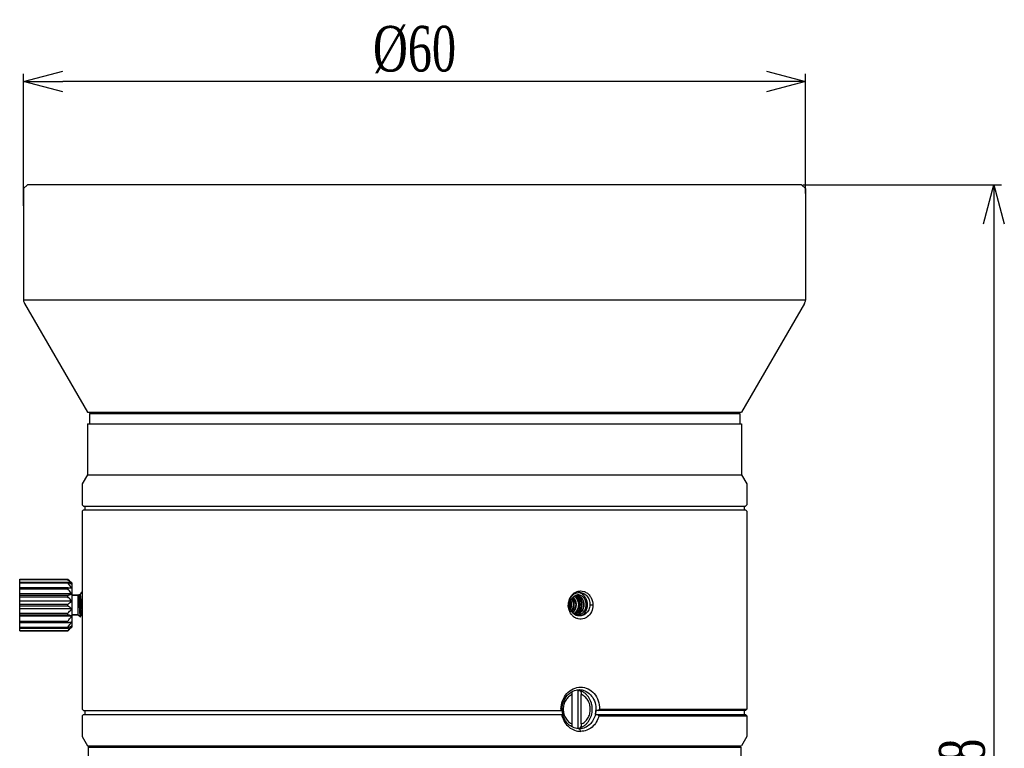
# Model space of a CAD drawing. Header units: millimetres. Extents: x 1711 to 1861, y 300 to 415.
# Tile 5 of 6: x 1711 to 1787, y 359 to 415. Entities that reach past the tile are written whole.
import ezdxf

# ---------------------------------------------------------------- set-up
doc = ezdxf.new("R2010")
doc.units = ezdxf.units.MM
doc.layers.get('0').update_dxf_attribs({"color": 50})
doc.layers.add('标注', color=7, linetype='Continuous', lineweight=9)
doc.styles.get("Standard").update_dxf_attribs({"font": 'times.ttf', "width": 0.7})
doc.dimstyles.new('ISO-25', dxfattribs={"dimtxt": 3.5, "dimasz": 3, "dimexe": 0.6, "dimexo": 0.1, "dimtad": 1, "dimdec": 3, "dimdsep": 46, "dimtxsty": 'Standard', "dimblk": 'OPEN30', "dimcen": 2.5, "dimadec": 3, "dimazin": 2, "dimtm": 1e-09, "dimtfac": 1, "dimtdec": 3, "dimtmove": 0, "dimatfit": 3, "dimldrblk": 'OPEN30', "dimfxl": 1, "dimtolj": 1, "dimarcsym": 0})

# ---------------------------------------------------------------- blocks, each defined once
blk = doc.blocks.new('_Open30')
at = {"color": 0, "linetype": 'ByBlock', "lineweight": -2}
for p, q in [((-1, 0.268), (0, 0)), ((0, 0), (-1, -0.268)), ((0, 0), (-1, 0))]:
    blk.add_line(p, q, dxfattribs=at)
blk = doc.blocks.new('*D4')
at = {"layer": 'Defpoints', "color": 0, "ltscale": 0.1, "transparency": 16777216}
for p in [(1771.256, 402.474), (1763.656, 324.634), (1786.01, 324.634)]:
    blk.add_point(p, dxfattribs=at)
at = {"layer": '标注', "color": 0, "lineweight": -2, "ltscale": 0.1, "transparency": 16777216}
for p, q in [((1771.356, 402.474), (1786.61, 402.474)), ((1786.01, 399.474), (1786.01, 327.634)), ((1763.756, 324.634), (1786.61, 324.634))]:
    blk.add_line(p, q, dxfattribs=at)
at = {"layer": '标注', "color": 0, "lineweight": -2, "ltscale": 0.1, "transparency": 16777216, "xscale": 3, "yscale": 3, "zscale": 3}
for p, rotation in [((1786.01, 402.474), 90), ((1786.01, 324.634), 270)]:
    blk.add_blockref('_Open30', p, dxfattribs=dict(at, rotation=rotation))
at = {"layer": '标注', "color": 0, "ltscale": 0.1, "transparency": 16777216, "insert": (1783.6, 356.707), "char_height": 3.5, "attachment_point": 5, "rotation": 90}
blk.add_mtext('\\A1;77.8', dxfattribs=at)
blk = doc.blocks.new('*D7')
at = {"layer": 'Defpoints', "color": 0, "ltscale": 0.1, "transparency": 16777216}
for p in [(1711.556, 410.393), (1771.556, 401.697), (1711.556, 400.739)]:
    blk.add_point(p, dxfattribs=at)
at = {"layer": '标注', "color": 0, "lineweight": -2, "ltscale": 0.1, "transparency": 16777216}
for p, q in [((1711.556, 400.839), (1711.556, 410.993)), ((1768.556, 410.393), (1714.556, 410.393)), ((1771.556, 401.797), (1771.556, 410.993))]:
    blk.add_line(p, q, dxfattribs=at)
at = {"layer": '标注', "color": 0, "lineweight": -2, "ltscale": 0.1, "transparency": 16777216, "xscale": 3, "yscale": 3, "zscale": 3, "rotation": 180}
blk.add_blockref('_Open30', (1711.556, 410.393), dxfattribs=at)
at = {"layer": '标注', "color": 0, "lineweight": -2, "ltscale": 0.1, "transparency": 16777216, "xscale": 3, "yscale": 3, "zscale": 3}
blk.add_blockref('_Open30', (1771.556, 410.393), dxfattribs=at)
at = {"layer": '标注', "color": 0, "ltscale": 0.1, "transparency": 16777216, "insert": (1741.556, 412.843), "char_height": 3.5, "attachment_point": 5}
blk.add_mtext('\\A1;%%C60', dxfattribs=at)

msp = doc.modelspace()

# ---------------------------------------------------------------- linework, layer by layer
at = {"color": 0}
for p, q in [((1711.8564, 402.4737), (1711.5564, 402.1737)), ((1711.5564, 402.1737), (1711.5564, 393.608)), ((1771.2562, 402.4737), (1711.8567, 402.4737)), ((1771.2564, 402.4737), (1771.5564, 402.1737)), ((1771.5564, 402.1737), (1771.5564, 393.608)), ((1771.5564, 393.608), (1711.5564, 393.608)), ((1711.6237, 393.3575), (1716.4564, 385.0061)), ((1771.4892, 393.3575), (1766.6564, 385.0061)), ((1716.4566, 385.0061), (1766.6563, 385.0061)), ((1716.6064, 384.9041), (1766.5064, 384.9041)), ((1716.6064, 384.9041), (1716.6064, 384.1041)), ((1718.3564, 385.0061), (1718.3564, 384.9041)), ((1764.7564, 385.0061), (1764.7564, 384.9041)), ((1766.5064, 384.9041), (1766.5064, 384.1041)), ((1716.4564, 384.1041), (1766.6564, 384.1041)), ((1716.4564, 384.1041), (1716.4564, 380.2041)), ((1766.6564, 384.1041), (1766.6564, 380.2041)), ((1716.4564, 380.2041), (1716.0564, 379.5041)), ((1716.4564, 380.2041), (1766.6564, 380.2041)), ((1766.6564, 380.2041), (1767.0564, 379.5041)), ((1716.0564, 379.5041), (1716.0564, 377.9041)), ((1767.0564, 379.5041), (1767.0564, 377.9041)), ((1716.0564, 377.9041), (1716.1564, 377.8041)), ((1716.1564, 377.8041), (1766.9564, 377.8041)), ((1716.2564, 377.8041), (1716.2564, 377.5041)), ((1766.8564, 377.8041), (1766.8564, 377.5041)), ((1767.0564, 377.9041), (1766.9564, 377.8041)), ((1716.1564, 377.5041), (1716.0564, 377.4041)), ((1716.0564, 377.4041), (1716.0564, 362.2041)), ((1716.1564, 377.5041), (1766.9564, 377.5041)), ((1766.9564, 377.5041), (1767.0564, 377.4041)), ((1767.0564, 377.4041), (1767.0564, 362.2041)), ((1711.2564, 368.2239), (1711.2564, 372.1844)), ((1711.2564, 372.1844), (1714.9564, 372.1844)), ((1711.2564, 372.1608), (1714.9564, 372.1608)), ((1711.2564, 371.9691), (1714.9564, 371.9691)), ((1711.2564, 371.9012), (1714.9564, 371.9012)), ((1714.9564, 372.1608), (1714.9564, 372.1844)), ((1714.9564, 371.9012), (1714.9564, 371.9691)), ((1715.2564, 371.9041), (1715.2564, 368.5041)), ((1711.2564, 371.5409), (1714.9564, 371.5409)), ((1711.2564, 371.437), (1714.9564, 371.437)), ((1715.2564, 371.0541), (1711.2564, 371.0541)), ((1714.9564, 371.437), (1714.9564, 371.5409)), ((1715.7564, 370.9541), (1715.7899, 370.9876)), ((1715.7899, 370.9806), (1715.7899, 370.9876)), ((1715.8814, 370.9876), (1715.7899, 370.9876)), ((1715.9896, 371.1812), (1715.877, 370.9876)), ((1715.9896, 371.1812), (1716.0064, 371.2041)), ((1716.0064, 371.2041), (1716.0564, 371.2041)), ((1711.2564, 370.9515), (1714.9564, 370.9515)), ((1711.2564, 370.824), (1714.9564, 370.824)), ((1715.2564, 370.4993), (1711.2564, 370.4993)), ((1711.2564, 370.272), (1714.9564, 370.272)), ((1714.9564, 370.824), (1714.9564, 370.9515)), ((1714.9564, 370.1363), (1714.9564, 370.272)), ((1715.7564, 370.9541), (1715.2564, 370.9541)), ((1715.2564, 370.9541), (1715.7564, 370.9541)), ((1715.7564, 369.4541), (1715.7564, 370.9541)), ((1711.2564, 370.1363), (1714.9564, 370.1363)), ((1715.2564, 369.9089), (1711.2564, 369.9089)), ((1711.2564, 369.5842), (1714.9564, 369.5842)), ((1714.9564, 369.4567), (1714.9564, 369.5842)), ((1753.3485, 370.2041), (1753.3843, 370.2041)), ((1753.4096, 370.2041), (1753.4662, 370.2041)), ((1755.2411, 370.2041), (1755.007, 370.2041)), ((1711.2564, 369.4567), (1714.9564, 369.4567)), ((1715.2564, 369.3541), (1711.2564, 369.3541)), ((1711.2564, 368.9713), (1714.9564, 368.9713)), ((1711.2564, 368.8673), (1714.9564, 368.8673)), ((1714.9564, 368.8673), (1714.9564, 368.9713)), ((1715.7564, 369.4541), (1715.2564, 369.4541)), ((1715.2564, 369.4541), (1715.7564, 369.4541)), ((1715.7564, 369.4541), (1715.9114, 369.2992)), ((1715.9162, 369.301), (1715.9114, 369.2992)), ((1715.9162, 369.301), (1715.9859, 369.4206)), ((1715.9814, 369.4206), (1716.0564, 369.4206)), ((1716.0564, 369.1241), (1716.0564, 362.2041)), ((1711.2564, 368.507), (1714.9564, 368.507)), ((1711.2564, 368.4391), (1714.9564, 368.4391)), ((1711.2564, 368.2474), (1714.9564, 368.2474)), ((1711.2564, 368.2239), (1714.9564, 368.2239)), ((1714.9564, 368.4391), (1714.9564, 368.507)), ((1714.9564, 368.2239), (1714.9564, 368.2474)), ((1754.1029, 363.6498), (1754.2029, 363.6498)), ((1754.1029, 360.7584), (1754.1029, 363.6498)), ((1754.2029, 363.6498), (1754.2257, 363.6462)), ((1753.66, 361.0727), (1753.66, 363.3355)), ((1754.3529, 361.0727), (1754.3529, 363.3355)), ((1716.0564, 362.2041), (1716.1564, 362.1041)), ((1716.1567, 362.1041), (1752.8768, 362.1041)), ((1716.2564, 362.1041), (1716.2564, 361.8041)), ((1766.9564, 362.1041), (1755.4911, 362.1041)), ((1755.7615, 362.2041), (1767.0564, 362.2041)), ((1766.8564, 362.1041), (1766.8564, 361.8041)), ((1767.0564, 362.2041), (1766.9564, 362.1041)), ((1716.1564, 361.8041), (1716.0564, 361.7041)), ((1716.0564, 361.7041), (1716.0564, 361.5041)), ((1716.0564, 361.7041), (1716.0564, 361.5041)), ((1716.0596, 361.3041), (1716.0596, 360.5041)), ((1716.1567, 361.8041), (1752.9228, 361.8041)), ((1755.4481, 361.8041), (1766.9564, 361.8041)), ((1755.6984, 361.7041), (1767.0564, 361.7041)), ((1766.9564, 361.8041), (1767.0564, 361.7041)), ((1767.0564, 361.7041), (1767.0564, 360.1041)), ((1754.1029, 360.7584), (1754.2029, 360.7584)), ((1754.2257, 360.7621), (1754.2029, 360.7584)), ((1754.3055, 360.5041), (1754.206, 360.7041)), ((1716.0564, 360.3041), (1716.0564, 360.1041)), ((1716.0564, 360.3041), (1716.0564, 360.1041)), ((1716.0564, 360.1041), (1716.4564, 359.4041)), ((1767.0564, 360.1041), (1766.6564, 359.4041)), ((1716.4564, 359.4041), (1766.6564, 359.4041)), ((1716.5064, 359.3041), (1716.5064, 347.5041)), ((1716.5065, 359.3041), (1766.6064, 359.3041)), ((1717.1064, 359.4041), (1717.1064, 359.3041)), ((1766.0064, 359.4041), (1766.0064, 359.3041)), ((1766.6064, 359.3041), (1766.6064, 347.5041))]:
    msp.add_line(p, q, dxfattribs=at)
for centre, radius, start, end in [((1712.0564, 393.608), 0.5, 180, 210.056916), ((1771.0564, 393.608), 0.5, 329.943084, 0), ((1709.4761, 365.9857), 8.2739, 47.030301, 48.519498), ((1710.7436, 367.3563), 6.4071, 46.358811, 46.969612), ((1711.3743, 368.0167), 5.4939, 45.038849, 46.366006), ((1754.3809, 370.3026), 1.0021, 134.735666, 135.363423), ((1754.3773, 370.3063), 0.9969, 133.48991, 134.735715), ((1754.364, 370.3209), 0.9772, 123.940191, 133.515876), ((1754.257, 370.3371), 0.8415, 119.122235, 129.424677), ((1754.2403, 370.3654), 0.8085, 117.690168, 119.062285), ((1754.2339, 370.3777), 0.7948, 114.73387, 117.694716), ((1754.2282, 370.3899), 0.7812, 113.659441, 114.728418), ((1754.5415, 370.2055), 1.1932, 165.937209, 180.067367), ((1754.5023, 370.214), 1.1532, 150.8941, 165.871494), ((1754.4732, 370.2072), 1.0889, 171.575655, 179.606328), ((1754.4787, 370.2068), 1.0943, 164.902055, 171.59781), ((1754.3152, 370.1885), 0.8491, 173.809485, 178.943406), ((1754.3081, 370.1898), 0.8419, 168.695261, 173.84831), ((1754.4712, 370.2303), 1.118, 147.149895, 150.847502), ((1752.6765, 370.2481), 0.8505, 12.322997, 13.395053), ((1752.6555, 370.2437), 0.872, 7.625647, 12.309254), ((1752.6316, 370.2405), 0.8961, 358.538581, 7.6262), ((1752.7063, 370.2497), 0.8435, 13.395207, 15.114795), ((1752.6826, 370.2444), 0.8678, 7.761581, 13.373231), ((1754.4123, 370.236), 1.0215, 145.624435, 149.292062), ((1752.6547, 370.2405), 0.896, 358.678431, 7.767841), ((1752.4994, 370.247), 1.1047, 9.143952, 16.774096), ((1752.4771, 370.2432), 1.1273, 5.879532, 9.1511), ((1752.451, 370.2408), 1.1535, 358.262894, 5.868976), ((1752.9764, 370.2777), 0.7679, 24.908632, 32.05711), ((1752.7779, 370.2744), 1.0215, 21.820926, 27.966902), ((1754.2708, 370.3194), 0.8639, 129.384904, 130.595232), ((1753.2243, 370.3281), 0.6808, 39.844168, 44.002874), ((1752.6463, 370.2408), 1.1582, 350.498181, 5.872678), ((1754.1526, 370.385), 0.6055, 122.986048, 125.472625), ((1753.4663, 370.3741), 0.6184, 51.937212, 56.028755), ((1753.4933, 370.3798), 0.6115, 53.768854, 57.588897), ((1753.4569, 370.3621), 0.6336, 48.29433, 51.938553), ((1753.4834, 370.3664), 0.6281, 49.343228, 53.765545), ((1753.4768, 370.3585), 0.6384, 48.300018, 49.352012), ((1753.4735, 370.3548), 0.6434, 47.457559, 48.299892), ((1753.7128, 370.4129), 0.573, 62.234387, 67.618717), ((1753.2669, 370.3296), 0.9166, 37.815563, 39.560588), ((1753.2594, 370.3237), 0.9261, 36.876732, 37.816966), ((1753.2431, 370.3118), 0.9463, 31.658348, 36.861394), ((1753.9211, 370.4345), 0.5499, 68.443214, 80.36927), ((1754.1246, 370.4483), 0.5358, 91.449025, 101.29925), ((1753.6636, 370.3706), 0.6229, 51.94415, 53.774664), ((1753.6569, 370.3621), 0.6336, 48.294329, 51.93874), ((1754.1245, 370.4499), 0.5341, 90.002818, 91.437611), ((1754.1243, 370.4488), 0.5353, 78.850276, 89.989169), ((1754.5454, 370.2076), 1.1612, 180.172789, 180.633411), ((1754.4488, 370.2078), 1.0644, 179.631424, 180.200235), ((1754.4298, 370.1307), 1.0228, 175.289243, 175.881333), ((1752.6202, 370.2417), 0.9075, 344.080352, 356.059186), ((1752.6461, 370.2413), 0.9046, 341.304015, 355.817553), ((1752.633, 370.2407), 0.8947, 356.068597, 356.983588), ((1752.6374, 370.2404), 0.8903, 356.983755, 357.662856), ((1752.6377, 370.2404), 0.8899, 357.663386, 358.536684), ((1752.4545, 370.24), 1.15, 340.88418, 353.681422), ((1752.6546, 370.2407), 0.8961, 355.811667, 356.726677), ((1752.6597, 370.2405), 0.891, 356.726609, 357.662629), ((1752.6605, 370.2404), 0.8902, 357.663476, 358.677594), ((1752.4492, 370.2406), 1.1554, 353.682301, 358.272782), ((1753.3703, 370.1382), 0.7213, 302.999981, 308.417874), ((1753.3939, 370.1374), 0.7203, 302.276425, 308.420224), ((1753.3637, 370.1467), 0.7321, 308.410508, 309.535357), ((1753.3589, 370.1525), 0.7396, 309.535465, 310.722378), ((1753.3866, 370.1467), 0.7321, 308.410508, 309.535345), ((1753.5841, 370.1163), 0.6953, 292.65499, 303.026859), ((1753.5703, 370.1382), 0.7213, 302.999959, 308.417874), ((1753.0548, 370.2409), 1.1497, 357.647372, 359.516252), ((1753.2533, 370.2405), 1.1513, 356.327146, 358.442698), ((1712.7704, 389.1722), 20.4222, 276.14499, 276.992228), ((1754.3746, 370.0993), 0.9931, 225.667372, 231.279558), ((1754.3502, 370.0681), 0.9535, 231.251402, 241.01251), ((1753.8223, 370.0794), 0.6554, 278.388142, 287.503156), ((1754.0249, 370.0711), 0.647, 260.746129, 267.957784), ((1754.0247, 370.0664), 0.6422, 267.96772, 268.817166), ((1754.0246, 370.0653), 0.6411, 268.817093, 269.982041), ((1753.8208, 370.0844), 0.6606, 287.498365, 289.669906), ((1754.0246, 370.0628), 0.6386, 269.980843, 273.447005), ((1709.7766, 374.0914), 7.8268, 311.437981, 313.013425), ((1710.7442, 373.0512), 6.4062, 313.031759, 313.641221), ((1711.3743, 372.3915), 5.4939, 313.633993, 314.961151), ((1711.5179, 372.2444), 5.2883, 313.608198, 314.986946), ((1753.7509, 362.5485), 1.1561, 72.277161, 77.048786), ((1754.2064, 362.5915), 1.1126, 88.572872, 89.999623), ((1754.7997, 363.003), 2.1592, 201.715547, 204.601897), ((1754.5243, 362.2033), 1.6505, 183.446556, 193.680124), ((1754.5329, 362.2042), 1.6541, 179.985343, 183.268876), ((1754.5322, 362.2039), 1.6533, 183.260373, 193.484198), ((1753.6894, 362.2023), 1.7874, 347.576065, 356.916245), ((1753.7395, 362.2021), 1.7543, 346.88684, 356.79751), ((1750.8444, 368.7597), 8.1948, 305.690826, 306.872352), ((1755.863, 361.2229), 3.0395, 168.976135, 170.89072), ((1754.5102, 362.2007), 1.6362, 193.707641, 194.027852), ((1754.5048, 362.1981), 1.6253, 193.5117, 193.962234), ((1754.5049, 362.1981), 1.6255, 193.96221, 196.533138), ((1748.9176, 354.1432), 10.1561, 48.113812, 48.965867), ((1753.7509, 361.8597), 1.1561, 282.966048, 287.72281), ((1754.2064, 361.8169), 1.1128, 270.000321, 271.428624)]:
    msp.add_arc(centre, radius, start, end, dxfattribs=at)
for points, knots in [([(1715.2564, 371.8016), (1715.2325, 371.8323), (1715.1353, 371.9543), (1715.0339, 372.073), (1714.9564, 372.1608)], [0, 0, 0, 0, 0.2494554, 1, 1, 1, 1]), ([(1714.9564, 371.9691), (1714.9822, 371.9555), (1715.0832, 371.9015), (1715.1831, 371.8454), (1715.2564, 371.8016)], [0, 0, 0, 0, 0.2542981, 1, 1, 1, 1]), ([(1714.9564, 371.5409), (1714.9821, 371.5381), (1715.0822, 371.5271), (1715.1822, 371.5155), (1715.2564, 371.5064)], [0, 0, 0, 0, 0.2566938, 1, 1, 1, 1]), ([(1715.2564, 371.0541), (1715.2325, 371.0868), (1715.1354, 371.2167), (1715.034, 371.3433), (1714.9564, 371.437)], [0, 0, 0, 0, 0.2498181, 1, 1, 1, 1]), ([(1714.9564, 370.9515), (1714.9822, 370.9599), (1715.0826, 370.9928), (1715.1826, 371.0271), (1715.2564, 371.0541)], [0, 0, 0, 0, 0.2557184, 1, 1, 1, 1]), ([(1715.8814, 370.9876), (1715.8837, 370.9876), (1715.8874, 370.9847), (1715.8907, 370.9795), (1715.8951, 370.9705), (1715.9002, 370.9548), (1715.906, 370.9311), (1715.9118, 370.9011), (1715.9203, 370.8491), (1715.9304, 370.7706), (1715.942, 370.6621), (1715.9536, 370.5376), (1715.9653, 370.4014), (1715.9771, 370.2582), (1715.9888, 370.1132), (1716.0005, 369.9713), (1716.0122, 369.8376), (1716.0239, 369.7168), (1716.0355, 369.613), (1716.0456, 369.539), (1716.053, 369.4972), (1716.0558, 369.4832), (1716.0564, 369.4802)], [0, 0, 0, 0, 0.00437223, 0.0076901, 0.011941, 0.02341043, 0.03889943, 0.05835743, 0.08164786, 0.13896161, 0.20893457, 0.28916418, 0.37686957, 0.46899924, 0.56234271, 0.65364598, 0.73972808, 0.81759579, 0.88455423, 0.93831425, 0.95966997, 0.96541789, 0.96541789, 0.96541789, 0.96541789]), ([(1716.0064, 371.2041), (1716.009, 371.2041), (1716.0127, 371.1999), (1716.0158, 371.1935), (1716.0189, 371.1856), (1716.0218, 371.1755), (1716.0261, 371.1579), (1716.0312, 371.1305), (1716.0371, 371.0914), (1716.0456, 371.0238), (1716.0517, 370.9628), (1716.0559, 370.9175), (1716.0564, 370.9111)], [0, 0, 0, 0, 0.00374438, 0.00691076, 0.01108345, 0.01629579, 0.02255492, 0.03819634, 0.05792727, 0.08159022, 0.13988839, 0.14948703, 0.14948703, 0.14948703, 0.14948703]), ([(1753.5319, 370.8367), (1753.5419, 370.8522), (1753.5828, 370.9122), (1753.6297, 370.9681), (1753.6679, 371.0067)], [0, 0, 0, 0, 0.2527159, 1, 1, 1, 1]), ([(1753.8184, 371.1316), (1753.8892, 371.1792), (1754.0427, 371.2546), (1754.2936, 371.2966), (1754.5445, 371.2623), (1754.7769, 371.1541), (1754.9749, 370.9797), (1755.1778, 370.6744), (1755.2412, 370.3911), (1755.2412, 370.2041)], [0, 0, 0, 0, 0.1221503, 0.2411667, 0.3593198, 0.4792624, 0.6032173, 0.7322032, 1, 1, 1, 1]), ([(1753.9147, 371.1055), (1753.9333, 371.1137), (1754.008, 371.143), (1754.0874, 371.1604), (1754.1471, 371.1658)], [0, 0, 0, 0, 0.2530306, 1, 1, 1, 1]), ([(1754.1471, 371.1658), (1754.2587, 371.176), (1754.4951, 371.1416), (1754.7917, 370.9285), (1754.9818, 370.5963), (1755.0145, 370.3351), (1755.0071, 370.2041)], [0, 0, 0, 0, 0.2313663, 0.4718128, 0.7291766, 1, 1, 1, 1]), ([(1754.2197, 371.1647), (1754.2954, 371.1384), (1754.4421, 371.0582), (1754.619, 370.8742), (1754.7442, 370.6394), (1754.8298, 370.2827), (1754.7724, 369.8138), (1754.5514, 369.5012), (1754.4113, 369.3906)], [0, 0, 0, 0, 0.1134869, 0.232239, 0.356707, 0.4858225, 0.7472052, 1, 1, 1, 1]), ([(1715.2564, 370.4993), (1715.2325, 370.5271), (1715.135, 370.6376), (1715.0337, 370.7448), (1714.9564, 370.824)], [0, 0, 0, 0, 0.2488631, 1, 1, 1, 1]), ([(1714.9564, 370.272), (1714.9822, 370.2905), (1715.0838, 370.3642), (1715.1836, 370.4403), (1715.2564, 370.4993)], [0, 0, 0, 0, 0.2529357, 1, 1, 1, 1]), ([(1715.9114, 369.2992), (1715.9106, 369.3), (1715.9092, 369.3023), (1715.9066, 369.3092), (1715.9036, 369.3224), (1715.9002, 369.3432), (1715.8967, 369.3707), (1715.8932, 369.4048), (1715.8896, 369.4451), (1715.886, 369.4913), (1715.881, 369.5638), (1715.8748, 369.6663), (1715.8675, 369.8011), (1715.8602, 369.9484), (1715.8528, 370.103), (1715.8453, 370.2598), (1715.8378, 370.413), (1715.8302, 370.5572), (1715.8226, 370.6868), (1715.816, 370.7834), (1715.8104, 370.8497), (1715.8065, 370.89), (1715.8026, 370.9233), (1715.7987, 370.9493), (1715.7953, 370.9662), (1715.7923, 370.9758), (1715.7908, 370.9793), (1715.7899, 370.9806)], [0, 0, 0, 0, 0.001884, 0.0046867, 0.0132276, 0.0257529, 0.042217, 0.0625297, 0.0865482, 0.1141023, 0.144983, 0.2157493, 0.2966122, 0.3849328, 0.4777375, 0.571817, 0.6638328, 0.7504319, 0.8283681, 0.8946338, 0.9225489, 0.9465979, 0.9665296, 0.9821478, 0.9933071, 0.997203, 1, 1, 1, 1]), ([(1715.7899, 370.9806), (1715.7925, 370.9765), (1715.7969, 370.9655), (1715.8027, 370.9455), (1715.8085, 370.9189), (1715.817, 370.8714), (1715.8271, 370.7977), (1715.8387, 370.6942), (1715.8504, 370.5735), (1715.8621, 370.4398), (1715.8739, 370.2978), (1715.8856, 370.1524), (1715.8974, 370.0089), (1715.9091, 369.8723), (1715.9208, 369.7474), (1715.9324, 369.6385), (1715.9425, 369.5597), (1715.951, 369.5075), (1715.9568, 369.4774), (1715.9627, 369.4535), (1715.9677, 369.4379), (1715.9721, 369.4287), (1715.9755, 369.4235), (1715.9791, 369.4206), (1715.9814, 369.4206)], [0, 0, 0, 0, 0.0091951, 0.0224035, 0.0396391, 0.0608005, 0.1142465, 0.1809947, 0.2587541, 0.3448234, 0.4361979, 0.529681, 0.6220005, 0.7099258, 0.7903847, 0.8605764, 0.9180802, 0.9414494, 0.9609751, 0.9765184, 0.9880255, 0.9922924, 0.9956199, 1, 1, 1, 1]), ([(1753.4498, 370.4184), (1753.4447, 370.4022), (1753.4257, 370.3356), (1753.4147, 370.2667), (1753.4104, 370.2147)], [0, 0, 0, 0, 0.2453327, 1, 1, 1, 1]), ([(1753.4221, 370.4919), (1753.4285, 370.5153), (1753.4567, 370.6074), (1753.4973, 370.6958), (1753.5341, 370.7576)], [0, 0, 0, 0, 0.2525209, 1, 1, 1, 1]), ([(1753.6595, 370.74), (1753.636, 370.7206), (1753.5438, 370.6299), (1753.4799, 370.5121), (1753.4498, 370.4184)], [0, 0, 0, 0, 0.236362, 1, 1, 1, 1]), ([(1753.4825, 370.3548), (1753.4888, 370.3906), (1753.5223, 370.5289), (1753.5914, 370.6588), (1753.6595, 370.74)], [0, 0, 0, 0, 0.2550812, 1, 1, 1, 1]), ([(1753.5692, 370.8128), (1753.5795, 370.8277), (1753.6214, 370.8856), (1753.6696, 370.939), (1753.7086, 370.9754)], [0, 0, 0, 0, 0.2532048, 1, 1, 1, 1]), ([(1753.6179, 370.6626), (1753.657, 370.5951), (1753.7154, 370.4449), (1753.7302, 370.2848), (1753.7269, 370.2041)], [0, 0, 0, 0, 0.4912547, 1, 1, 1, 1]), ([(1753.6595, 370.74), (1753.6697, 370.7534), (1753.7116, 370.8045), (1753.7611, 370.8495), (1753.8012, 370.8781)], [0, 0, 0, 0, 0.2545454, 1, 1, 1, 1]), ([(1753.6729, 370.6012), (1753.6869, 370.571), (1753.7363, 370.4446), (1753.7541, 370.3063), (1753.7499, 370.2041)], [0, 0, 0, 0, 0.2452992, 1, 1, 1, 1]), ([(1753.7262, 370.6541), (1753.7355, 370.6308), (1753.7698, 370.5354), (1753.7906, 370.4352), (1753.7984, 370.3593)], [0, 0, 0, 0, 0.2471383, 1, 1, 1, 1]), ([(1753.735, 370.8031), (1753.8083, 370.7278), (1753.9233, 370.5357), (1753.9545, 370.3155), (1753.9499, 370.2041)], [0, 0, 0, 0, 0.4850555, 1, 1, 1, 1]), ([(1753.747, 370.7643), (1753.8093, 370.6897), (1753.9054, 370.5086), (1753.9311, 370.3063), (1753.9269, 370.2041)], [0, 0, 0, 0, 0.4870361, 1, 1, 1, 1]), ([(1753.8229, 370.8929), (1753.8381, 370.9027), (1753.8995, 370.9387), (1753.9676, 370.9633), (1754.0196, 370.9737)], [0, 0, 0, 0, 0.2546795, 1, 1, 1, 1]), ([(1753.8785, 370.8352), (1753.962, 370.7607), (1754.0954, 370.5597), (1754.1318, 370.3237), (1754.1269, 370.2041)], [0, 0, 0, 0, 0.4832542, 1, 1, 1, 1]), ([(1753.9085, 370.8288), (1753.9899, 370.7541), (1754.1194, 370.5548), (1754.1547, 370.322), (1754.1499, 370.2041)], [0, 0, 0, 0, 0.4836268, 1, 1, 1, 1]), ([(1753.9797, 370.92), (1753.994, 370.9124), (1754.051, 370.8793), (1754.1023, 370.8369), (1754.1368, 370.8012)], [0, 0, 0, 0, 0.245972, 1, 1, 1, 1]), ([(1754.0082, 370.9733), (1754.0468, 370.9654), (1754.0975, 370.9491), (1754.1449, 370.9262), (1754.1567, 370.92)], [0, 0, 0, 0, 0.7469019, 1, 1, 1, 1]), ([(1754.0237, 369.4245), (1754.1087, 369.4275), (1754.2818, 369.469), (1754.5008, 369.6262), (1754.6573, 369.855), (1754.7349, 370.126), (1754.727, 370.4063), (1754.6355, 370.6623), (1754.4716, 370.8628), (1754.3223, 370.9429), (1754.2458, 370.9642)], [0, 0, 0, 0, 0.1208574, 0.2454699, 0.3749565, 0.5075949, 0.6396847, 0.7671173, 0.8871546, 1, 1, 1, 1]), ([(1754.0486, 370.8084), (1754.1005, 370.7242), (1754.1803, 370.536), (1754.2054, 370.3335), (1754.2045, 370.2312)], [0, 0, 0, 0, 0.4915793, 1, 1, 1, 1]), ([(1754.2278, 370.974), (1754.3062, 370.9585), (1754.4619, 370.889), (1754.6384, 370.697), (1754.7427, 370.4434), (1754.762, 370.1604), (1754.6931, 369.8827), (1754.5418, 369.6447), (1754.3241, 369.4778), (1754.1493, 369.4305), (1754.063, 369.4253)], [0, 0, 0, 0, 0.1121516, 0.2312232, 0.3580034, 0.4900213, 0.6231227, 0.7533553, 0.8786817, 1, 1, 1, 1]), ([(1754.0785, 370.8352), (1754.162, 370.7607), (1754.2954, 370.5597), (1754.3318, 370.3237), (1754.3269, 370.2041)], [0, 0, 0, 0, 0.4832542, 1, 1, 1, 1]), ([(1754.1232, 370.9459), (1754.1883, 370.9203), (1754.3129, 370.8414), (1754.4529, 370.6648), (1754.5384, 370.445), (1754.5532, 370.2848), (1754.5499, 370.2041)], [0, 0, 0, 0, 0.2312641, 0.4756755, 0.7332523, 1, 1, 1, 1]), ([(1754.1368, 370.8012), (1754.2095, 370.726), (1754.3236, 370.5343), (1754.3545, 370.315), (1754.3499, 370.2041)], [0, 0, 0, 0, 0.4851753, 1, 1, 1, 1]), ([(1754.1567, 370.92), (1754.2148, 370.8894), (1754.324, 370.8055), (1754.4876, 370.5737), (1754.5329, 370.35), (1754.5269, 370.2041)], [0, 0, 0, 0, 0.2337635, 0.4800674, 1, 1, 1, 1]), ([(1754.1618, 370.9272), (1754.2435, 370.8323), (1754.3709, 370.6009), (1754.4077, 370.3408), (1754.4041, 370.2093)], [0, 0, 0, 0, 0.4877632, 1, 1, 1, 1]), ([(1715.2564, 369.9089), (1715.2324, 369.9284), (1715.1341, 370.0065), (1715.0332, 370.0811), (1714.9564, 370.1363)], [0, 0, 0, 0, 0.246773, 1, 1, 1, 1]), ([(1714.9564, 369.5842), (1714.9823, 369.6107), (1715.0846, 369.7168), (1715.1843, 369.8254), (1715.2564, 369.9089)], [0, 0, 0, 0, 0.2510558, 1, 1, 1, 1]), ([(1753.4612, 369.6983), (1753.4427, 369.7371), (1753.377, 369.898), (1753.3483, 370.0736), (1753.3483, 370.2041)], [0, 0, 0, 0, 0.2480152, 1, 1, 1, 1]), ([(1753.4989, 369.7148), (1753.4621, 369.7884), (1753.4048, 369.9455), (1753.3852, 370.1115), (1753.3843, 370.1948)], [0, 0, 0, 0, 0.4968423, 1, 1, 1, 1]), ([(1753.4093, 370.2041), (1753.4062, 370.1629), (1753.4056, 369.9958), (1753.4475, 369.8292), (1753.4989, 369.7148)], [0, 0, 0, 0, 0.2479083, 1, 1, 1, 1]), ([(1753.6806, 369.389), (1753.6582, 369.4108), (1753.5717, 369.5035), (1753.5022, 369.612), (1753.4612, 369.6983)], [0, 0, 0, 0, 0.2461739, 1, 1, 1, 1]), ([(1753.5765, 369.7618), (1753.5391, 369.8282), (1753.4818, 369.9727), (1753.4646, 370.1271), (1753.4661, 370.2041)], [0, 0, 0, 0, 0.4974496, 1, 1, 1, 1]), ([(1753.7114, 369.5832), (1753.6984, 369.5963), (1753.6474, 369.651), (1753.6041, 369.7127), (1753.5765, 369.7618)], [0, 0, 0, 0, 0.2472857, 1, 1, 1, 1]), ([(1753.7269, 370.2041), (1753.7253, 370.1641), (1753.7083, 370.0061), (1753.6488, 369.8524), (1753.5832, 369.7535)], [0, 0, 0, 0, 0.2523302, 1, 1, 1, 1]), ([(1753.7499, 370.2041), (1753.7465, 370.1209), (1753.7168, 369.9556), (1753.6423, 369.8049), (1753.5953, 369.7374)], [0, 0, 0, 0, 0.5032377, 1, 1, 1, 1]), ([(1753.7886, 370.0496), (1753.783, 370.0158), (1753.7546, 369.8831), (1753.7023, 369.7553), (1753.6509, 369.6679)], [0, 0, 0, 0, 0.2524318, 1, 1, 1, 1]), ([(1753.9269, 370.2041), (1753.9225, 370.0963), (1753.8755, 369.883), (1753.7539, 369.7005), (1753.6789, 369.6266)], [0, 0, 0, 0, 0.5061825, 1, 1, 1, 1]), ([(1753.9499, 370.2041), (1753.9454, 370.0931), (1753.8958, 369.8736), (1753.7673, 369.6877), (1753.6884, 369.6136)], [0, 0, 0, 0, 0.5065965, 1, 1, 1, 1]), ([(1753.8869, 369.452), (1753.871, 369.4606), (1753.8079, 369.4978), (1753.7504, 369.5443), (1753.7114, 369.5832)], [0, 0, 0, 0, 0.2471962, 1, 1, 1, 1]), ([(1754.1269, 370.2041), (1754.1222, 370.0876), (1754.0681, 369.8574), (1753.9272, 369.6659), (1753.8414, 369.592)], [0, 0, 0, 0, 0.5073334, 1, 1, 1, 1]), ([(1754.1499, 370.2041), (1754.1451, 370.085), (1754.0888, 369.8497), (1753.9418, 369.6557), (1753.8527, 369.5821)], [0, 0, 0, 0, 0.5076907, 1, 1, 1, 1]), ([(1754.0415, 369.5731), (1754.0277, 369.5622), (1753.9717, 369.5209), (1753.9096, 369.4879), (1753.8612, 369.469)], [0, 0, 0, 0, 0.2530844, 1, 1, 1, 1]), ([(1755.2412, 370.2041), (1755.2413, 370.0242), (1755.1663, 369.6701), (1754.8865, 369.3184), (1754.5917, 369.1625), (1754.3535, 369.1138), (1754.1111, 369.1354), (1753.9592, 369.1948), (1753.8881, 369.2341)], [0, 0, 0, 0, 0.2684923, 0.5209304, 0.6416171, 0.7600854, 0.8787999, 1, 1, 1, 1]), ([(1754.2036, 370.1937), (1754.1985, 370.0705), (1754.1495, 369.8267), (1754.0238, 369.6113), (1753.9454, 369.5198)], [0, 0, 0, 0, 0.5055872, 1, 1, 1, 1]), ([(1754.3269, 370.2041), (1754.322, 370.0825), (1754.2636, 369.8425), (1754.1108, 369.6463), (1754.0185, 369.5731)], [0, 0, 0, 0, 0.5080304, 1, 1, 1, 1]), ([(1754.5269, 370.2041), (1754.5236, 370.1226), (1754.4949, 369.9605), (1754.3889, 369.7411), (1754.2284, 369.5652), (1754.0915, 369.4878), (1754.0202, 369.4623)], [0, 0, 0, 0, 0.2580544, 0.5129764, 0.7605916, 1, 1, 1, 1]), ([(1754.3499, 370.2041), (1754.345, 370.0825), (1754.2866, 369.8425), (1754.1338, 369.6463), (1754.0415, 369.5731)], [0, 0, 0, 0, 0.5080304, 1, 1, 1, 1]), ([(1754.5499, 370.2041), (1754.5466, 370.1226), (1754.5179, 369.9605), (1754.4119, 369.7411), (1754.2514, 369.5652), (1754.1145, 369.4878), (1754.0432, 369.4623)], [0, 0, 0, 0, 0.2580544, 0.5129764, 0.7605916, 1, 1, 1, 1]), ([(1755.007, 370.2041), (1755.0002, 370.082), (1754.9416, 369.8424), (1754.7336, 369.5473), (1754.4315, 369.3699), (1754.2007, 369.3578), (1754.0934, 369.3782)], [0, 0, 0, 0, 0.2653084, 0.5207478, 0.7633157, 1, 1, 1, 1]), ([(1754.4022, 370.1668), (1754.3946, 370.0492), (1754.344, 369.8174), (1754.2236, 369.6121), (1754.1491, 369.5242)], [0, 0, 0, 0, 0.5055346, 1, 1, 1, 1]), ([(1715.2564, 369.3541), (1715.2323, 369.363), (1715.1328, 369.3986), (1715.0325, 369.4321), (1714.9564, 369.4567)], [0, 0, 0, 0, 0.2436379, 1, 1, 1, 1]), ([(1714.9564, 368.9713), (1714.9823, 369.0025), (1715.085, 369.128), (1715.1846, 369.256), (1715.2564, 369.3541)], [0, 0, 0, 0, 0.2501902, 1, 1, 1, 1]), ([(1754.0934, 369.3782), (1754.0397, 369.3884), (1753.9689, 369.4107), (1753.9032, 369.4432), (1753.8869, 369.452)], [0, 0, 0, 0, 0.7471388, 1, 1, 1, 1]), ([(1715.2564, 368.6066), (1715.2323, 368.5922), (1715.1335, 368.5344), (1715.0329, 368.4795), (1714.9564, 368.4391)], [0, 0, 0, 0, 0.2452442, 1, 1, 1, 1]), ([(1714.9564, 368.2474), (1714.9823, 368.2767), (1715.0848, 368.3943), (1715.1845, 368.5145), (1715.2564, 368.6066)], [0, 0, 0, 0, 0.2505194, 1, 1, 1, 1]), ([(1752.7938, 362.2041), (1752.7937, 362.4253), (1752.8721, 362.8653), (1753.2074, 363.4274), (1753.7079, 363.8103), (1754.1116, 363.904), (1754.3064, 363.9041)], [0, 0, 0, 0, 0.2647992, 0.521958, 0.7666901, 1, 1, 1, 1]), ([(1752.8788, 362.2046), (1752.8789, 362.399), (1752.9474, 362.786), (1753.2409, 363.2814), (1753.6797, 363.6203), (1754.0351, 363.7041), (1754.2064, 363.7041)], [0, 0, 0, 0, 0.2645427, 0.5217906, 0.7667661, 1, 1, 1, 1]), ([(1753.66, 363.3355), (1753.66, 363.3715), (1753.6546, 363.4407), (1753.6371, 363.5081), (1753.6247, 363.5388)], [0, 0, 0, 0, 0.5215677, 1, 1, 1, 1]), ([(1754.2257, 360.7621), (1754.2963, 360.7847), (1754.4345, 360.8432), (1754.624, 360.9662), (1754.7924, 361.1212), (1754.984, 361.3655), (1755.1508, 361.7279), (1755.2183, 362.2041), (1755.1508, 362.6803), (1754.9839, 363.0428), (1754.7924, 363.2871), (1754.624, 363.4421), (1754.4345, 363.5651), (1754.2963, 363.6235), (1754.2257, 363.6462)], [0, 0, 0, 0, 0.0600328, 0.120699, 0.1821507, 0.2444643, 0.371164, 0.5000039, 0.6288429, 0.7555403, 0.8178523, 0.8793025, 0.9399676, 1, 1, 1, 1]), ([(1754.2257, 363.6462), (1754.2457, 363.6398), (1754.2736, 363.6167), (1754.3006, 363.5766), (1754.3265, 363.5216), (1754.3474, 363.4403), (1754.3529, 363.3714), (1754.3529, 363.3355)], [0, 0, 0, 0, 0.1790446, 0.289335, 0.4133387, 0.6941285, 1, 1, 1, 1]), ([(1754.2342, 363.7038), (1754.3212, 363.7016), (1754.4961, 363.6766), (1754.8291, 363.5452), (1755.1865, 363.2304), (1755.4411, 362.7041), (1755.4851, 362.3058), (1755.4742, 362.1062)], [0, 0, 0, 0, 0.1164978, 0.2337854, 0.4753424, 0.7324862, 1, 1, 1, 1]), ([(1754.3064, 363.9041), (1754.4986, 363.9043), (1754.8952, 363.8124), (1755.379, 363.4249), (1755.6907, 362.8604), (1755.7615, 362.4248), (1755.7615, 362.2041)], [0, 0, 0, 0, 0.2334066, 0.4751772, 0.7319192, 1, 1, 1, 1]), ([(1753.66, 363.3355), (1753.6094, 363.3148), (1753.5106, 363.2641), (1753.329, 363.1291), (1753.1407, 362.9017), (1752.9994, 362.5693), (1752.9509, 362.2041), (1752.9994, 361.839), (1753.1407, 361.5065), (1753.329, 361.2791), (1753.5106, 361.1441), (1753.6094, 361.0934), (1753.66, 361.0727)], [0, 0, 0, 0, 0.0585205, 0.1182207, 0.241244, 0.3691671, 0.5, 0.6308329, 0.758756, 0.8817793, 0.9414795, 1, 1, 1, 1]), ([(1754.3529, 361.0727), (1754.4035, 361.0934), (1754.5023, 361.1441), (1754.6839, 361.2791), (1754.8722, 361.5065), (1755.0135, 361.839), (1755.062, 362.2041), (1755.0135, 362.5693), (1754.8722, 362.9017), (1754.6839, 363.1291), (1754.5023, 363.2641), (1754.4035, 363.3148), (1754.3529, 363.3355)], [0, 0, 0, 0, 0.0585205, 0.1182207, 0.241244, 0.3691671, 0.5, 0.6308329, 0.758756, 0.8817793, 0.9414795, 1, 1, 1, 1]), ([(1716.0572, 361.5041), (1716.0576, 361.5041), (1716.0571, 361.5021), (1716.0578, 361.4999), (1716.0577, 361.4948), (1716.0581, 361.4851), (1716.0584, 361.4682), (1716.0588, 361.4438), (1716.0591, 361.4138), (1716.0595, 361.3667), (1716.0596, 361.3296), (1716.0596, 361.3041)], [0, 0, 0, 0, 0.004912, 0.0193558, 0.0431835, 0.07622, 0.1687108, 0.2929843, 0.4444455, 0.6173831, 1, 1, 1, 1]), ([(1752.8619, 361.7041), (1752.909, 361.5351), (1753.0506, 361.213), (1753.3902, 360.8219), (1753.8218, 360.5654), (1754.147, 360.5042), (1754.3055, 360.5041)], [0, 0, 0, 0, 0.262408, 0.5174319, 0.7628797, 1, 1, 1, 1]), ([(1754.2064, 360.7041), (1754.0698, 360.7041), (1753.7894, 360.7562), (1753.4153, 360.9753), (1753.1172, 361.3111), (1752.9901, 361.589), (1752.9466, 361.7356)], [0, 0, 0, 0, 0.2359574, 0.4806829, 0.735965, 1, 1, 1, 1]), ([(1755.435, 361.8178), (1755.4013, 361.6652), (1755.2949, 361.374), (1755.0204, 361.0116), (1754.655, 360.7687), (1754.3729, 360.7079), (1754.2342, 360.7045)], [0, 0, 0, 0, 0.2665612, 0.5208877, 0.7633007, 1, 1, 1, 1]), ([(1755.6984, 361.7041), (1755.6548, 361.5359), (1755.5245, 361.2156), (1755.2027, 360.8215), (1754.7823, 360.5632), (1754.4623, 360.504), (1754.3055, 360.5041)], [0, 0, 0, 0, 0.264302, 0.5179933, 0.7614266, 1, 1, 1, 1]), ([(1716.0596, 360.5041), (1716.0596, 360.4786), (1716.0595, 360.4416), (1716.0591, 360.3944), (1716.0588, 360.3645), (1716.0584, 360.34), (1716.0581, 360.3232), (1716.0577, 360.3135), (1716.0578, 360.3083), (1716.0571, 360.3062), (1716.0576, 360.3041), (1716.0572, 360.3041)], [0, 0, 0, 0, 0.3826043, 0.5555346, 0.7069948, 0.831275, 0.9237741, 0.9568125, 0.9806421, 0.9950874, 1, 1, 1, 1]), ([(1753.6248, 360.8695), (1753.6371, 360.9001), (1753.6546, 360.9676), (1753.66, 361.0367), (1753.66, 361.0727)], [0, 0, 0, 0, 0.4784407, 1, 1, 1, 1]), ([(1754.3529, 361.0727), (1754.3529, 361.0369), (1754.3474, 360.9679), (1754.3265, 360.8866), (1754.3006, 360.8317), (1754.2736, 360.7916), (1754.2457, 360.7685), (1754.2257, 360.7621)], [0, 0, 0, 0, 0.305872, 0.5866622, 0.7106659, 0.820956, 1, 1, 1, 1])]:
    msp.add_open_spline(points, degree=3, knots=knots, dxfattribs=at)
for points in [[(1715.2564, 371.5064), (1715.1608, 371.6412), (1715.0599, 371.7723), (1714.9564, 371.9012)], [(1753.922, 370.9368), (1753.9607, 370.9196), (1753.9976, 370.898), (1754.0317, 370.873)], [(1714.9564, 368.507), (1715.0599, 368.6359), (1715.1608, 368.7671), (1715.2564, 368.9018)]]:
    msp.add_open_spline(points, degree=3, dxfattribs=at)

# ---------------------------------------------------------------- dimensions: what is measured, and where the dimension line sits
at = {"layer": '标注', "ltscale": 0.1}
dim = msp.add_linear_dim(base=(1711.5564, 410.3928), p1=(1771.5564, 401.6968), p2=(1711.5564, 400.7389), text='%%C<>', dimstyle='ISO-25', dxfattribs=at)
dim.commit()
dim.dimension.update_dxf_attribs({"geometry": '*D7', "text_midpoint": (1741.5564, 410.3928), "dimtype": 160})
at = {"layer": '标注', "color": 0, "ltscale": 0.1}
dim = msp.add_linear_dim(base=(1786.0101, 324.6341), p1=(1771.2564, 402.4737), p2=(1763.6564, 324.6341), angle=270, text='77.8', dimstyle='ISO-25', dxfattribs=at)
dim.commit()
dim.dimension.update_dxf_attribs({"geometry": '*D4', "text_midpoint": (1786.0101, 356.7075), "dimtype": 160})

doc.saveas('drawing.dxf')
